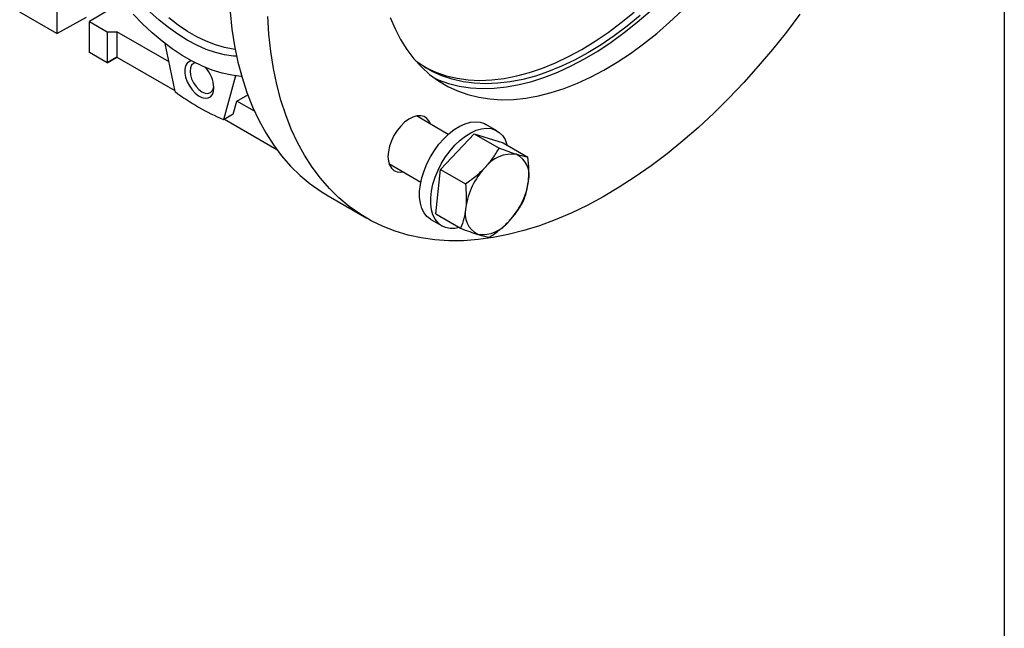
# Model space of a CAD drawing. Header units: millimetres. Extents: x 19 to 819, y 19 to 629.
# Tile 5 of 7: x 676 to 819, y 378 to 467. Entities that reach past the tile are written whole.
import ezdxf

# ---------------------------------------------------------------- set-up
doc = ezdxf.new("R2010")
doc.units = ezdxf.units.MM
doc.header["$LTSCALE"] = 3
doc.linetypes.add('SLD-Solid', pattern=[0])
doc.layers.add('TEXT', color=140, linetype='SLD-Solid', lineweight=25)

msp = doc.modelspace()

# ---------------------------------------------------------------- linework, layer by layer
for p, q in [((681.17, 469.52), (681.17, 465.03)), ((690.08, 469.27), (685.91, 466.78)), ((681.17, 465.03), (675.76, 468.15)), ((681.17, 465.03), (685.48, 467.44)), ((685.91, 466.78), (688.49, 465.29)), ((685.91, 462.29), (685.91, 466.78)), ((688.49, 465.29), (689.9, 465.29)), ((688.49, 465.29), (688.49, 460.8)), ((689.9, 465.29), (689.9, 461.62)), ((697.51, 460.9), (689.9, 465.29)), ((698.39, 456.59), (696.96, 463.57)), ((688.49, 460.8), (685.91, 462.29)), ((688.49, 460.8), (689.9, 461.62)), ((689.9, 461.62), (688.49, 460.8)), ((689.9, 461.62), (698.36, 456.74)), ((707.17, 458.88), (705.46, 452.5)), ((707.38, 455.2), (708.97, 456.12)), ((706.87, 453.32), (707.38, 455.2)), ((709.96, 453.72), (707.38, 455.2)), ((706.87, 453.32), (705.46, 452.5)), ((705.58, 452.57), (713.19, 448.18)), ((738.18, 450.36), (733.54, 453.04)), ((745.27, 450.88), (743.64, 451.82)), ((737.06, 445.26), (741.97, 450.43)), ((741.97, 450.43), (745.57, 448.35)), ((741.97, 450.43), (746.17, 449.13)), ((746.17, 449.13), (749.78, 447.05)), ((729.54, 446.11), (734.18, 443.43)), ((736.36, 438.78), (737.06, 445.26)), ((737.06, 445.26), (740.67, 443.18)), ((720.67, 441.42), (726.32, 438.15)), ((736.36, 438.78), (739.97, 436.7)), ((735.64, 437.97), (737.27, 437.03))]:
    msp.add_line(p, q)
at = {"flags": 128}
for points in [[(706.17, 473.47), (706.22, 470.8), (706.39, 468.2), (706.66, 465.68), (707.05, 463.24), (707.54, 460.88), (708.14, 458.62), (708.85, 456.45), (709.66, 454.39), (710.57, 452.43), (711.59, 450.59), (712.7, 448.85), (713.91, 447.24), (715.21, 445.75), (716.6, 444.38), (718.08, 443.15), (719.65, 442.04), (720.67, 441.42)], [(708.09, 458.79), (708.02, 458.79), (706.65, 458.96), (705.25, 459.26), (703.81, 459.7), (702.36, 460.29), (700.89, 461.01), (699.42, 461.86), (697.95, 462.83), (696.5, 463.93), (695.06, 465.14), (693.66, 466.46), (692.29, 467.87)], [(707.35, 461.74), (706.88, 461.77), (705.59, 461.95), (704.26, 462.28), (702.91, 462.74), (701.54, 463.34), (700.16, 464.07), (698.78, 464.93), (697.41, 465.91), (696.05, 467.01), (694.73, 468.22)], [(789.37, 467.86), (787.41, 465.26), (785.39, 462.73), (783.32, 460.27), (781.2, 457.91), (779.04, 455.63), (776.84, 453.46), (774.6, 451.38), (772.34, 449.41), (770.04, 447.55), (767.73, 445.8), (765.41, 444.17), (763.07, 442.66), (760.74, 441.28), (758.4, 440.03), (756.07, 438.91), (753.75, 437.92), (751.45, 437.07), (749.17, 436.35), (746.92, 435.77), (744.7, 435.34), (742.51, 435.05), (740.37, 434.89), (738.28, 434.89), (736.24, 435.02), (734.25, 435.29), (732.32, 435.71), (730.46, 436.27), (728.67, 436.97), (726.95, 437.8), (725.3, 438.78), (723.74, 439.88), (722.26, 441.12), (720.87, 442.48), (719.57, 443.97), (718.36, 445.59), (717.25, 447.32), (716.23, 449.17), (715.32, 451.12), (714.51, 453.19), (713.8, 455.35), (713.2, 457.62), (712.71, 459.97), (712.32, 462.41), (712.04, 464.93), (711.88, 467.53)], [(729.72, 467.38), (730.43, 465.71), (731.24, 464.15), (732.15, 462.7), (733.16, 461.38), (734.26, 460.18), (735.45, 459.1), (736.73, 458.16), (738.09, 457.35), (739.53, 456.68), (741.04, 456.15), (742.61, 455.76), (744.25, 455.52), (745.94, 455.41), (747.69, 455.46), (749.48, 455.64), (751.31, 455.97), (753.18, 456.44), (755.07, 457.06), (756.98, 457.81), (758.9, 458.69), (760.84, 459.71), (762.77, 460.86), (764.7, 462.14), (766.62, 463.54), (768.53, 465.05), (770.4, 466.68), (772.25, 468.41)], [(766.12, 467.66), (764.23, 466.13), (762.33, 464.71), (760.42, 463.41), (758.49, 462.23), (756.57, 461.19), (754.66, 460.28), (752.75, 459.5), (750.87, 458.86), (749.01, 458.36), (747.19, 458.01), (745.4, 457.8), (743.66, 457.73), (741.96, 457.81), (740.33, 458.03), (738.75, 458.39), (737.24, 458.9), (735.81, 459.54), (734.45, 460.33), (733.47, 461.01)], [(734.69, 460.18), (734.94, 460.05), (736.37, 459.4), (737.88, 458.89), (739.46, 458.53), (741.09, 458.31), (742.79, 458.23), (744.53, 458.3), (746.32, 458.51), (748.14, 458.87), (750, 459.36), (751.88, 460), (753.79, 460.78), (755.7, 461.69), (757.62, 462.74), (759.55, 463.91), (761.46, 465.21), (763.36, 466.63), (765.25, 468.17)], [(736.2, 458.53), (736.7, 458.31), (738.21, 457.78), (739.78, 457.4), (741.42, 457.15), (743.12, 457.05), (744.86, 457.09), (746.65, 457.28), (748.48, 457.6), (750.35, 458.08), (752.24, 458.69), (754.15, 459.44), (756.07, 460.33), (758.01, 461.35), (759.94, 462.5), (761.88, 463.77), (763.8, 465.17), (765.7, 466.68), (767.58, 468.31)], [(707.14, 462.73), (706.87, 462.77), (705.58, 463.01), (704.26, 463.39), (702.91, 463.91), (701.55, 464.57), (700.18, 465.36), (698.82, 466.27), (697.47, 467.31)], [(700.77, 461.07), (700.47, 460.98), (700.15, 460.72), (699.93, 460.34), (699.82, 459.85), (699.82, 459.29), (699.93, 458.67), (700.15, 458.03), (700.47, 457.41), (700.86, 456.84), (701.32, 456.36), (701.8, 455.98), (702.29, 455.73), (702.76, 455.62), (703.19, 455.66), (703.55, 455.84), (703.82, 456.16), (703.99, 456.6), (704.05, 457.13), (704.05, 457.13)], [(701.3, 460.79), (701.08, 460.7), (700.8, 460.45), (700.63, 460.06), (700.57, 459.58), (700.63, 459.02), (700.8, 458.44), (701.08, 457.86), (701.44, 457.34), (701.86, 456.9), (702.31, 456.57), (702.76, 456.38), (703.18, 456.33), (703.54, 456.45), (703.81, 456.7), (703.99, 457.09), (704.04, 457.37)], [(735.6, 451.85), (735.4, 452.29), (735.07, 452.69), (734.66, 452.96), (734.16, 453.08), (733.61, 453.05), (733.02, 452.88), (732.42, 452.56), (731.82, 452.12), (731.25, 451.56), (730.73, 450.91), (730.27, 450.18), (729.89, 449.42), (729.62, 448.64), (729.45, 447.87), (729.39, 447.14)], [(735.64, 437.97), (735.57, 438.01), (735.07, 438.41), (734.65, 438.95), (734.33, 439.59), (734.11, 440.34), (734, 441.18), (734, 442.09), (734.11, 443.06), (734.33, 444.06), (734.65, 445.08), (735.07, 446.09), (735.57, 447.08), (736.16, 448.03), (736.81, 448.92), (737.52, 449.73), (738.27, 450.44), (739.05, 451.05), (739.84, 451.54), (740.62, 451.9), (741.39, 452.12), (742.12, 452.2), (742.81, 452.14), (743.43, 451.94), (743.64, 451.82)], [(739.8, 436.8), (739.15, 436.68), (738.44, 436.67), (737.79, 436.8), (737.2, 437.07), (736.69, 437.48), (736.27, 438.01), (735.95, 438.65), (735.74, 439.4), (735.63, 440.24), (735.63, 441.15), (735.74, 442.12), (735.95, 443.12), (736.27, 444.14), (736.69, 445.15), (737.2, 446.15), (737.79, 447.09), (738.44, 447.98), (739.15, 448.79), (739.9, 449.5), (740.68, 450.11), (741.47, 450.6), (742.25, 450.96), (743.02, 451.18), (743.75, 451.26), (744.43, 451.2), (745.05, 451), (745.6, 450.66), (746.07, 450.19), (746.44, 449.6), (746.71, 448.9), (746.73, 448.81)], [(729.39, 447.14), (729.45, 446.48), (729.62, 445.91), (729.89, 445.45), (730.27, 445.11), (730.73, 444.92), (731.25, 444.87), (731.6, 444.92)]]:
    msp.add_lwpolyline(points, dxfattribs=at)
for centre, radius, start, end in [((699.38, 456.9), 4.67, 2.8464, 43.4306), ((719.44, 484.89), 35.27, 233.3564, 246.649), ((747.46, 442.61), 4.89, 82.6058, 143.3675), ((746.62, 444.46), 3.34, 344.5516, 63.9914), ((751.13, 438.29), 10.5, 136.3861, 172.2473), ((739.44, 444.99), 10.5, 316.3861, 352.2473), ((743.95, 438.82), 3.34, 164.5516, 243.9914), ((743.11, 440.67), 4.89, 262.6058, 323.3675)]:
    msp.add_arc(centre, radius, start, end)
for points, knots in [([(743.53, 445.53), (743.95, 445.97), (744.33, 446.43), (745, 447.38), (745.3, 447.86), (745.57, 448.35)], [0, 0, 0, 0, 0.5, 0.5, 1, 1, 1, 1]), ([(748.09, 447.46), (747.91, 447.52), (747.72, 447.58), (747.33, 447.71), (747.12, 447.78), (746.49, 448.01), (746.04, 448.17), (745.57, 448.35)], [0, 0, 0, 0, 0.25, 0.25, 0.5, 0.5, 1, 1, 1, 1]), ([(749.78, 447.05), (749.56, 447.08), (749.32, 447.13), (748.76, 447.26), (748.44, 447.35), (748.09, 447.46)], [0, 0, 0, 0, 0.5, 0.5, 1, 1, 1, 1]), ([(749.84, 443.57), (749.87, 443.85), (749.89, 444.13), (749.91, 444.7), (749.91, 444.98), (749.89, 445.85), (749.85, 446.45), (749.78, 447.05)], [0, 0, 0, 0, 0.25, 0.25, 0.5, 0.5, 1, 1, 1, 1]), ([(740.67, 443.18), (741.19, 443.53), (741.7, 443.9), (742.67, 444.68), (743.12, 445.09), (743.53, 445.53)], [0, 0, 0, 0, 0.5, 0.5, 1, 1, 1, 1]), ([(740.67, 443.18), (740.74, 442.58), (740.78, 441.99), (740.81, 440.82), (740.79, 440.26), (740.73, 439.71)], [0, 0, 0, 0, 0.5, 0.5, 1, 1, 1, 1]), ([(749.08, 440.57), (749.26, 441.03), (749.43, 441.5), (749.68, 442.5), (749.78, 443.02), (749.84, 443.57)], [0, 0, 0, 0, 0.5, 0.5, 1, 1, 1, 1]), ([(747.04, 437.75), (747.46, 438.18), (747.84, 438.65), (748.51, 439.6), (748.81, 440.08), (749.08, 440.57)], [0, 0, 0, 0, 0.5, 0.5, 1, 1, 1, 1]), ([(740.73, 439.71), (740.7, 439.43), (740.66, 439.16), (740.56, 438.64), (740.51, 438.38), (740.31, 437.63), (740.15, 437.16), (739.97, 436.7)], [0, 0, 0, 0, 0.25, 0.25, 0.5, 0.5, 1, 1, 1, 1]), ([(744.18, 435.4), (744.7, 435.75), (745.21, 436.12), (746.18, 436.9), (746.63, 437.31), (747.04, 437.75)], [0, 0, 0, 0, 0.5, 0.5, 1, 1, 1, 1]), ([(739.97, 436.7), (740.44, 436.52), (740.89, 436.36), (741.73, 436.06), (742.13, 435.92), (742.48, 435.81)], [0, 0, 0, 0, 0.5, 0.5, 1, 1, 1, 1]), ([(742.48, 435.81), (742.66, 435.76), (742.83, 435.71), (743.15, 435.62), (743.3, 435.58), (743.72, 435.48), (743.96, 435.43), (744.18, 435.4)], [0, 0, 0, 0, 0.25, 0.25, 0.5, 0.5, 1, 1, 1, 1])]:
    msp.add_open_spline(points, degree=3, knots=knots)
at = {"layer": 'TEXT'}
msp.add_line((819.15, 628.65), (819.15, 19.05), dxfattribs=at)

doc.saveas('drawing.dxf')
